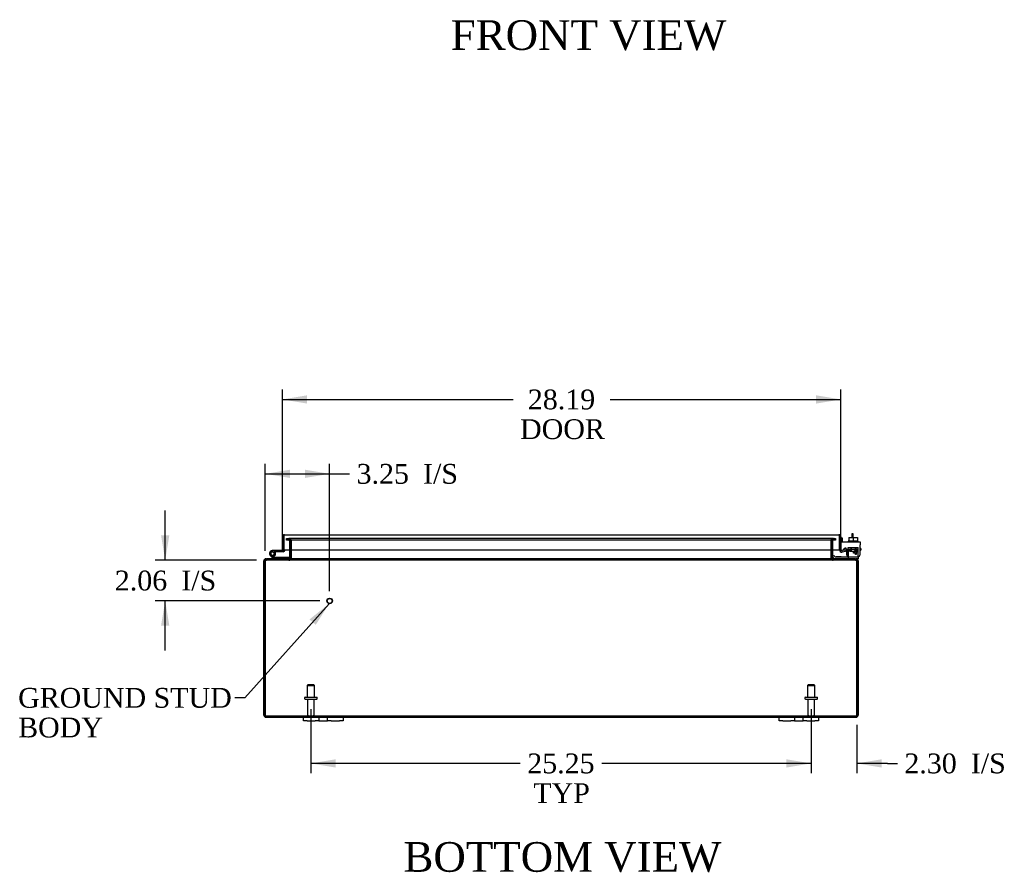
# Model space of a CAD drawing. Header units: inches. Extents: x 20 to 235, y 7 to 158.
# Tile 2 of 8: x 58 to 107, y 7 to 50. Entities that reach past the tile are written whole.
import ezdxf
from ezdxf.enums import TextEntityAlignment as Align

# ---------------------------------------------------------------- set-up
doc = ezdxf.new("R2010")
doc.units = ezdxf.units.IN
doc.header["$MEASUREMENT"] = 0
for name, color, linetype in [('COM40153-1', 7, 'CONTINUOUS'), ('COM40153-2', 7, 'CONTINUOUS'), ('COM42667', 7, 'CONTINUOUS'), ('COM42780', 7, 'CONTINUOUS'), ('COM70018', 7, 'CONTINUOUS'), ('COM71780-21', 7, 'CONTINUOUS'), ('DEFAULT', 7, 'CONTINUOUS'), ('FET07710', 7, 'CONTINUOUS'), ('HNG10620-32B', 7, 'CONTINUOUS'), ('HNG10620-32C', 7, 'CONTINUOUS'), ('HNG10620-32P', 7, 'CONTINUOUS'), ('SCC19011', 7, 'CONTINUOUS'), ('STD21878', 7, 'CONTINUOUS'), ('STD26094', 7, 'CONTINUOUS'), ('WAF25035', 7, 'CONTINUOUS')]:
    doc.layers.add(name, color=color, linetype=linetype)
doc.styles.add('SEACAD_TIMES_NEW_ROMAN', font='times.ttf')

# ---------------------------------------------------------------- blocks, each defined once
blk = doc.blocks.new('SEANNOT_GROUP1')
at = {"layer": 'DEFAULT', "linetype": 'Continuous'}
blk.add_hatch(color=136, dxfattribs=at).paths.add_polyline_path([(72.703, 19.844), (73.381, 20.914), (72.392, 20.122)])
at = {"layer": 'DEFAULT', "color": 136, "linetype": 'Continuous'}
blk.add_line((69.127, 16.16), (68.627, 16.16), dxfattribs=at)
blk.add_lwpolyline([(69.127, 16.16), (73.381, 20.914)], dxfattribs=at)
at = {"layer": 'DEFAULT', "color": 136, "linetype": 'Continuous', "style": 'SEACAD_TIMES_NEW_ROMAN'}
for s, p in [('GROUND STUD', (57.685, 16.66)), ('BODY', (57.685, 15.16))]:
    blk.add_text(s, height=1, dxfattribs=at).set_placement(p, align=Align.TOP_LEFT)
blk = doc.blocks.new('GDIMGGROUP4')
at = {"layer": 'DEFAULT', "linetype": 'Continuous'}
for points in [[(73.71, 12.639), (73.71, 13.056), (72.46, 12.848)], [(96.46, 12.639), (97.71, 12.848), (96.46, 13.056)]]:
    blk.add_hatch(color=136, dxfattribs=at).paths.add_polyline_path(points)
at = {"layer": 'DEFAULT', "color": 136, "linetype": 'Continuous'}
for p, q in [((72.46, 15.593), (72.46, 12.348)), ((97.71, 15.593), (97.71, 12.348)), ((83.028, 12.848), (72.46, 12.848)), ((97.71, 12.848), (87.141, 12.848))]:
    blk.add_line(p, q, dxfattribs=at)
at = {"layer": 'DEFAULT', "color": 136, "linetype": 'Continuous', "style": 'SEACAD_TIMES_NEW_ROMAN'}
for s, p in [('25.25', (83.378, 13.348)), ('TYP', (83.687, 11.848))]:
    blk.add_text(s, height=1, dxfattribs=at).set_placement(p, align=Align.TOP_LEFT)
blk = doc.blocks.new('GDIMGGROUP11')
at = {"layer": 'DEFAULT', "linetype": 'Continuous'}
for points in [[(72.272, 31.434), (71.022, 31.226), (72.272, 31.018)], [(97.96, 31.434), (97.96, 31.018), (99.21, 31.226)]]:
    blk.add_hatch(color=136, dxfattribs=at).paths.add_polyline_path(points)
at = {"layer": 'DEFAULT', "color": 136, "linetype": 'Continuous'}
for p, q in [((71.022, 24.099), (71.022, 31.726)), ((99.21, 24.127), (99.21, 31.726)), ((71.022, 31.226), (82.668, 31.226)), ((87.563, 31.226), (99.21, 31.226))]:
    blk.add_line(p, q, dxfattribs=at)
at = {"layer": 'DEFAULT', "color": 136, "linetype": 'Continuous', "style": 'SEACAD_TIMES_NEW_ROMAN'}
for s, p in [('28.19', (83.409, 31.726)), ('DOOR', (83.018, 30.226))]:
    blk.add_text(s, height=1, dxfattribs=at).set_placement(p, align=Align.TOP_LEFT)
blk = doc.blocks.new('GDIMGGROUP14')
at = {"layer": 'DEFAULT', "linetype": 'Continuous'}
for points in [[(96.46, 12.639), (97.71, 12.848), (96.46, 13.056)], [(101.263, 12.639), (101.263, 13.056), (100.013, 12.848)]]:
    blk.add_hatch(color=136, dxfattribs=at).paths.add_polyline_path(points)
at = {"layer": 'DEFAULT', "color": 136, "linetype": 'Continuous'}
for p, q in [((97.71, 15.593), (97.71, 12.348)), ((100.013, 14.792), (100.013, 12.348)), ((97.71, 12.848), (95.21, 12.848)), ((101.562, 12.848), (100.013, 12.848)), ((101.562, 12.848), (102.062, 12.848))]:
    blk.add_line(p, q, dxfattribs=at)
at = {"layer": 'DEFAULT', "color": 136, "linetype": 'Continuous', "style": 'SEACAD_TIMES_NEW_ROMAN'}
for s, p in [('I/S', (105.766, 13.348)), ('2.30', (102.412, 13.348))]:
    blk.add_text(s, height=1, dxfattribs=at).set_placement(p, align=Align.TOP_LEFT)
blk = doc.blocks.new('GDIMGGROUP16')
at = {"layer": 'DEFAULT', "linetype": 'Continuous'}
for points in [[(71.407, 27.678), (70.157, 27.47), (71.407, 27.261)], [(72.157, 27.678), (72.157, 27.261), (73.407, 27.47)]]:
    blk.add_hatch(color=136, dxfattribs=at).paths.add_polyline_path(points)
at = {"layer": 'DEFAULT', "color": 136, "linetype": 'Continuous'}
for p, q in [((70.157, 23.576), (70.157, 27.97)), ((73.407, 21.552), (73.407, 27.97)), ((70.157, 27.47), (73.917, 27.47)), ((73.917, 27.47), (74.417, 27.47))]:
    blk.add_line(p, q, dxfattribs=at)
at = {"layer": 'DEFAULT', "color": 136, "linetype": 'Continuous', "style": 'SEACAD_TIMES_NEW_ROMAN'}
for s, p in [('3.25', (74.767, 27.97)), ('I/S', (78.121, 27.97))]:
    blk.add_text(s, height=1, dxfattribs=at).set_placement(p, align=Align.TOP_LEFT)
blk = doc.blocks.new('GDIMGGROUP17')
at = {"layer": 'DEFAULT', "linetype": 'Continuous'}
for points in [[(64.899, 24.362), (65.107, 23.112), (65.315, 24.362)], [(64.899, 19.802), (65.315, 19.802), (65.107, 21.052)]]:
    blk.add_hatch(color=136, dxfattribs=at).paths.add_polyline_path(points)
at = {"layer": 'DEFAULT', "color": 136, "linetype": 'Continuous'}
for p, q in [((65.107, 23.112), (65.107, 25.612)), ((69.718, 23.112), (64.607, 23.112)), ((72.907, 21.052), (64.607, 21.052)), ((65.107, 18.552), (65.107, 21.052))]:
    blk.add_line(p, q, dxfattribs=at)
at = {"layer": 'DEFAULT', "color": 136, "linetype": 'Continuous', "style": 'SEACAD_TIMES_NEW_ROMAN'}
for s, p in [('2.06', (62.565, 22.582)), ('I/S', (65.919, 22.582))]:
    blk.add_text(s, height=1, dxfattribs=at).set_placement(p, align=Align.TOP_LEFT)

msp = doc.modelspace()

# ---------------------------------------------------------------- linework, layer by layer
at = {"layer": 'COM40153-1', "color": 7}
for p, q in [((99.763, 24.434), (99.763, 24.256)), ((99.835, 24.434), (99.763, 24.434)), ((99.835, 24.256), (99.835, 24.434))]:
    msp.add_line(p, q, dxfattribs=at)
at = {"layer": 'COM40153-2', "color": 7}
for p, q in [((99.282, 24.222), (99.21, 24.222)), ((99.282, 24.03), (99.282, 24.222)), ((99.494, 23.622), (99.336, 23.622)), ((99.486, 23.694), (99.382, 23.694)), ((100.21, 23.694), (100.18, 23.694)), ((100.18, 23.622), (100.21, 23.622)), ((100.21, 23.694), (100.21, 23.622))]:
    msp.add_line(p, q, dxfattribs=at)
msp.add_arc((99.318, 23.73), 0.108, 180, 186.8545, dxfattribs=at)
at = {"layer": 'COM42667', "color": 7}
for p, q in [((99.21, 24.03), (100.18, 24.03)), ((99.21, 23.887), (99.21, 24.03)), ((99.21, 23.887), (99.21, 23.631)), ((100.18, 24.03), (100.18, 23.887)), ((100.18, 23.404), (100.18, 23.887)), ((99.325, 23.605), (99.384, 23.696)), ((99.494, 23.664), (99.494, 23.404)), ((99.844, 23.493), (99.959, 23.654)), ((99.844, 23.464), (99.844, 23.493)), ((99.953, 23.464), (99.844, 23.464)), ((99.953, 23.605), (99.874, 23.493)), ((99.874, 23.493), (99.953, 23.493)), ((99.953, 23.493), (99.953, 23.605)), ((99.953, 23.404), (99.953, 23.464)), ((99.984, 23.404), (99.953, 23.404)), ((99.959, 23.654), (99.984, 23.654)), ((99.984, 23.654), (99.984, 23.493)), ((99.984, 23.493), (100.017, 23.493)), ((100.017, 23.464), (99.984, 23.464)), ((99.984, 23.464), (99.984, 23.404)), ((100.017, 23.493), (100.017, 23.464))]:
    msp.add_line(p, q, dxfattribs=at)
for centre, radius, start, end in [((99.27, 23.631), 0.06, 180, 202.199), ((99.434, 23.664), 0.06, 0, 147.1545), ((99.619, 23.404), 0.125, 180, 270), ((100.055, 23.404), 0.125, 270, 0)]:
    msp.add_arc(centre, radius, start, end, dxfattribs=at)
at = {"layer": 'COM42780', "color": 7}
for p, q in [((99.581, 23.756), (100.081, 23.756)), ((99.581, 23.67), (99.581, 23.756)), ((99.581, 23.616), (99.581, 23.67)), ((99.581, 23.67), (99.581, 23.2)), ((99.581, 23.661), (100.081, 23.661)), ((99.636, 23.661), (99.636, 23.566)), ((99.636, 23.566), (100.026, 23.566)), ((99.706, 23.756), (99.706, 23.566)), ((99.725, 23.756), (99.725, 23.566)), ((99.938, 23.566), (99.938, 23.756)), ((99.956, 23.756), (99.956, 23.566)), ((100.026, 23.566), (100.026, 23.661)), ((100.081, 23.616), (100.081, 23.756)), ((100.081, 23.327), (100.081, 23.616)), ((98.782, 23.277), (98.849, 23.344)), ((98.782, 23.277), (98.832, 23.226)), ((98.849, 23.344), (98.899, 23.293)), ((98.933, 23.279), (99.831, 23.279)), ((98.967, 23.278), (98.967, 23.279)), ((99.026, 23.278), (98.967, 23.278)), ((99.026, 23.278), (99.026, 23.279)), ((99.055, 23.278), (99.026, 23.278)), ((99.055, 23.278), (99.055, 23.279)), ((99.217, 23.278), (99.055, 23.278)), ((99.167, 23.278), (99.167, 23.279)), ((99.217, 23.278), (99.217, 23.279)), ((99.831, 23.279), (100.081, 23.279)), ((100.081, 23.184), (99.977, 23.184)), ((100.081, 23.282), (100.081, 23.327)), ((100.081, 23.279), (100.081, 23.282)), ((100.081, 23.279), (100.081, 23.184))]:
    msp.add_line(p, q, dxfattribs=at)
for radius in [0.143, 0.048]:
    msp.add_arc((98.933, 23.327), radius, 225, 270, dxfattribs=at)
msp.add_ellipse((99.331, 24.285), major_axis=(0, -14.322), ratio=0.017455, start_param=1.503851, end_param=1.524085, dxfattribs=at)
for points, knots in [([(99.573, 23.279), (99.574, 23.279), (99.576, 23.281), (99.577, 23.284), (99.578, 23.285), (99.578, 23.287)], [0, 0, 0, 0, 0.25, 0.25, 0.3597521, 0.3597521, 0.3597521, 0.3597521]), ([(99.581, 23.2), (99.581, 23.195), (99.581, 23.191), (99.578, 23.186), (99.576, 23.184), (99.573, 23.184)], [0, 0, 0, 0, 0.5, 0.5, 1, 1, 1, 1]), ([(99.578, 23.287), (99.578, 23.287), (99.578, 23.287), (99.579, 23.289), (99.579, 23.291), (99.58, 23.297), (99.58, 23.303), (99.581, 23.314), (99.581, 23.32), (99.581, 23.327)], [0.3597521, 0.3597521, 0.3597521, 0.3597521, 0.375, 0.375, 0.5, 0.5, 0.75, 0.75, 1, 1, 1, 1])]:
    msp.add_open_spline(points, degree=3, knots=knots, dxfattribs=at)
at = {"layer": 'COM70018', "color": 7}
for p, q in [((71.23, 24.197), (71.306, 24.197)), ((71.23, 24.125), (71.23, 24.197)), ((71.306, 24.125), (71.23, 24.125)), ((71.306, 24.197), (71.313, 24.197)), ((71.306, 24.125), (71.313, 24.125)), ((71.313, 24.197), (71.358, 24.197)), ((71.313, 24.197), (71.313, 24.125)), ((71.358, 24.125), (71.313, 24.125)), ((71.352, 24.125), (71.352, 24.197)), ((98.811, 24.197), (71.358, 24.197)), ((98.811, 24.125), (71.358, 24.125)), ((71.37, 24.125), (71.37, 24.197)), ((71.388, 24.089), (71.46, 24.089)), ((71.388, 24.089), (71.388, 23.627)), ((71.46, 24.089), (71.46, 23.627)), ((71.473, 23.627), (71.473, 24.089)), ((98.696, 24.089), (98.696, 23.627)), ((98.782, 24.089), (98.71, 24.089)), ((98.71, 24.089), (98.71, 23.627)), ((98.782, 24.089), (98.782, 23.627)), ((98.8, 24.125), (98.8, 24.197)), ((98.811, 24.197), (98.856, 24.197)), ((98.856, 24.125), (98.811, 24.125)), ((98.818, 24.197), (98.818, 24.125)), ((98.863, 24.197), (98.856, 24.197)), ((98.856, 24.125), (98.856, 24.197)), ((98.863, 24.125), (98.856, 24.125)), ((98.863, 24.197), (98.94, 24.197)), ((98.94, 24.125), (98.863, 24.125)), ((98.94, 24.197), (98.94, 24.125)), ((71.388, 23.627), (71.388, 23.22)), ((71.46, 23.627), (71.46, 23.22)), ((71.473, 23.22), (71.473, 23.627)), ((98.696, 23.627), (98.696, 23.22)), ((98.71, 23.627), (98.71, 23.22)), ((98.782, 23.627), (98.782, 23.22)), ((70.085, 15.292), (70.085, 23.076)), ((70.157, 23.076), (70.085, 23.076)), ((70.157, 15.292), (70.157, 23.076)), ((70.157, 23.076), (70.157, 15.292)), ((70.193, 23.16), (70.193, 23.184)), ((70.193, 23.184), (70.217, 23.184)), ((70.193, 23.112), (70.193, 23.16)), ((70.193, 23.112), (70.217, 23.112)), ((70.217, 23.184), (70.217, 23.112)), ((70.217, 23.184), (70.218, 23.184)), ((70.217, 23.112), (70.218, 23.112)), ((70.218, 23.112), (70.218, 23.184)), ((99.951, 23.184), (70.218, 23.184)), ((99.951, 23.112), (70.218, 23.112)), ((70.235, 23.184), (70.235, 23.112)), ((71.352, 23.184), (71.352, 23.112)), ((71.37, 23.184), (71.37, 23.112)), ((71.388, 23.22), (71.46, 23.22)), ((98.782, 23.22), (98.71, 23.22)), ((98.8, 23.184), (98.8, 23.112)), ((98.818, 23.112), (98.818, 23.184)), ((99.934, 23.184), (99.934, 23.112)), ((99.951, 23.112), (99.951, 23.184)), ((99.951, 23.184), (99.952, 23.184)), ((99.951, 23.112), (99.952, 23.112)), ((99.952, 23.184), (99.952, 23.112)), ((99.952, 23.184), (99.977, 23.184)), ((99.952, 23.112), (99.977, 23.112)), ((99.977, 23.16), (99.977, 23.184)), ((99.977, 23.112), (99.977, 23.16)), ((100.013, 23.076), (100.085, 23.076)), ((100.013, 23.076), (100.013, 15.292)), ((100.013, 15.292), (100.013, 23.076)), ((100.085, 23.076), (100.085, 15.292)), ((70.157, 15.191), (70.157, 15.292)), ((70.157, 15.292), (70.157, 15.191)), ((70.193, 15.256), (99.977, 15.256)), ((70.193, 15.256), (70.193, 15.184)), ((70.193, 15.184), (72.085, 15.184)), ((74.085, 15.184), (96.085, 15.184)), ((98.085, 15.184), (99.977, 15.184)), ((99.977, 15.256), (99.977, 15.184)), ((100.013, 15.191), (100.013, 15.292)), ((100.013, 15.292), (100.013, 15.191))]:
    msp.add_line(p, q, dxfattribs=at)
for centre, radius, start, end in [((71.352, 24.089), 0.108, 0, 90), ((71.352, 24.089), 0.036, 0, 90), ((71.367, 24.092), 0.106, 358.8074, 88.6926), ((98.802, 24.092), 0.106, 91.3077, 181.1923), ((98.818, 24.089), 0.108, 90, 180), ((98.818, 24.089), 0.036, 90, 180), ((70.193, 23.076), 0.108, 90, 180), ((70.193, 23.076), 0.036, 141.2767, 180), ((70.193, 23.076), 0.036, 90, 141.2767), ((71.352, 23.22), 0.036, 270, 0), ((71.352, 23.22), 0.108, 270, 349.6016), ((71.367, 23.218), 0.106, 271.3077, 1.1923), ((71.352, 23.22), 0.108, 349.6016, 360), ((98.802, 23.218), 0.106, 178.8074, 268.6926), ((98.818, 23.22), 0.108, 180, 190.3994), ((98.818, 23.22), 0.108, 190.3994, 270), ((98.818, 23.22), 0.036, 180, 270), ((99.977, 23.076), 0.108, 0, 90), ((99.977, 23.076), 0.036, 38.7233, 90), ((99.977, 23.076), 0.036, 0, 38.7233), ((70.193, 15.292), 0.108, 180, 250.5288), ((70.193, 15.292), 0.036, 180, 270), ((70.193, 15.292), 0.108, 250.5288, 270), ((99.977, 15.292), 0.036, 270, 0), ((99.977, 15.292), 0.108, 270, 289.4712), ((99.977, 15.292), 0.108, 289.4712, 0)]:
    msp.add_arc(centre, radius, start, end, dxfattribs=at)
for centre, major_axis, start_param, end_param in [((70.193, 15.292), (0, 0.036), 1.570796, 3.141593), ((70.193, 15.292), (0, 0.108), 2.801756, 3.141593), ((99.977, 15.292), (0, 0.036), 3.141593, 4.712389), ((99.977, 15.292), (0, 0.108), 3.141593, 3.48143)]:
    msp.add_ellipse(centre, major_axis=major_axis, ratio=0.997813, start_param=start_param, end_param=end_param, dxfattribs=at)
for points, knots in [([(71.473, 24.089), (71.473, 24.091), (71.473, 24.093), (71.471, 24.097), (71.47, 24.098), (71.466, 24.103), (71.462, 24.106), (71.454, 24.11), (71.45, 24.112), (71.44, 24.116), (71.436, 24.117), (71.421, 24.121), (71.411, 24.123), (71.39, 24.125), (71.38, 24.125), (71.37, 24.125)], [0, 0, 0, 0, 0.0625, 0.0625, 0.125, 0.125, 0.25, 0.25, 0.375, 0.375, 0.5, 0.5, 0.75, 0.75, 1, 1, 1, 1]), ([(98.8, 24.125), (98.789, 24.125), (98.779, 24.125), (98.758, 24.123), (98.748, 24.121), (98.734, 24.117), (98.729, 24.116), (98.72, 24.112), (98.715, 24.11), (98.707, 24.106), (98.703, 24.103), (98.699, 24.098), (98.698, 24.097), (98.697, 24.093), (98.696, 24.091), (98.696, 24.089)], [0, 0, 0, 0, 0.25, 0.25, 0.5, 0.5, 0.625, 0.625, 0.75, 0.75, 0.875, 0.875, 0.9375, 0.9375, 1, 1, 1, 1]), ([(70.157, 23.076), (70.162, 23.091), (70.167, 23.105), (70.177, 23.131), (70.182, 23.143), (70.193, 23.163), (70.198, 23.171), (70.208, 23.182), (70.213, 23.184), (70.218, 23.184)], [0, 0, 0, 0, 0.25, 0.25, 0.5, 0.5, 0.75, 0.75, 1, 1, 1, 1]), ([(70.157, 23.076), (70.167, 23.086), (70.177, 23.095), (70.198, 23.109), (70.208, 23.112), (70.218, 23.112)], [0, 0, 0, 0, 0.5, 0.5, 1, 1, 1, 1]), ([(71.37, 23.184), (71.38, 23.184), (71.39, 23.185), (71.411, 23.187), (71.421, 23.189), (71.436, 23.193), (71.44, 23.194), (71.45, 23.197), (71.454, 23.199), (71.462, 23.204), (71.466, 23.207), (71.47, 23.211), (71.471, 23.213), (71.473, 23.217), (71.473, 23.219), (71.473, 23.22)], [0, 0, 0, 0, 0.25, 0.25, 0.5, 0.5, 0.625, 0.625, 0.75, 0.75, 0.875, 0.875, 0.9375, 0.9375, 1, 1, 1, 1]), ([(98.696, 23.22), (98.696, 23.219), (98.697, 23.217), (98.698, 23.213), (98.699, 23.211), (98.703, 23.207), (98.707, 23.204), (98.715, 23.199), (98.72, 23.197), (98.729, 23.194), (98.734, 23.193), (98.748, 23.189), (98.758, 23.187), (98.779, 23.185), (98.789, 23.184), (98.8, 23.184)], [0, 0, 0, 0, 0.0625, 0.0625, 0.125, 0.125, 0.25, 0.25, 0.375, 0.375, 0.5, 0.5, 0.75, 0.75, 1, 1, 1, 1]), ([(99.951, 23.184), (99.956, 23.184), (99.961, 23.182), (99.971, 23.171), (99.977, 23.163), (99.987, 23.143), (99.992, 23.131), (100.002, 23.105), (100.007, 23.091), (100.013, 23.076)], [0, 0, 0, 0, 0.25, 0.25, 0.5, 0.5, 0.75, 0.75, 1, 1, 1, 1]), ([(99.951, 23.112), (99.961, 23.112), (99.971, 23.109), (99.992, 23.095), (100.002, 23.086), (100.013, 23.076)], [0, 0, 0, 0, 0.5, 0.5, 1, 1, 1, 1])]:
    msp.add_open_spline(points, degree=3, knots=knots, dxfattribs=at)
at = {"layer": 'COM71780-21', "color": 7}
for p, q in [((71.094, 24.388), (71.094, 24.286)), ((71.094, 24.286), (71.094, 24.388)), ((71.13, 24.394), (99.102, 24.394)), ((99.138, 24.286), (99.138, 24.388)), ((99.138, 24.388), (99.138, 24.286)), ((71.022, 23.599), (71.022, 24.286)), ((71.094, 23.599), (71.094, 24.286)), ((71.094, 24.286), (71.094, 23.627)), ((99.138, 23.627), (99.138, 24.286)), ((99.138, 24.286), (99.138, 23.627)), ((99.21, 24.286), (99.21, 23.627)), ((71.022, 23.599), (71.094, 23.599)), ((71.094, 23.627), (99.138, 23.627)), ((99.21, 23.627), (99.138, 23.627)), ((99.222, 23.6), (99.176, 23.545)), ((99.422, 23.622), (99.252, 23.592)), ((99.252, 23.592), (99.264, 23.521)), ((99.434, 23.551), (99.264, 23.521)), ((99.434, 23.551), (99.422, 23.622))]:
    msp.add_line(p, q, dxfattribs=at)
for centre, radius, start, end in [((71.13, 24.286), 0.108, 109.4712, 180), ((71.13, 24.286), 0.108, 90, 109.4712), ((99.102, 24.286), 0.108, 70.5288, 90), ((99.102, 24.286), 0.108, 0, 70.5288), ((99.246, 23.627), 0.108, 180, 230), ((99.246, 23.627), 0.108, 230.0001, 279.9999), ((99.246, 23.627), 0.036, 180, 230), ((99.246, 23.627), 0.036, 230, 280)]:
    msp.add_arc(centre, radius, start, end, dxfattribs=at)
for centre, start_param, end_param in [((71.13, 24.286), 3.141593, 3.48143), ((99.102, 24.286), 2.801756, 3.141593)]:
    msp.add_ellipse(centre, major_axis=(0, -0.108), ratio=0.997813, start_param=start_param, end_param=end_param, dxfattribs=at)
at = {"layer": 'FET07710', "color": 7}
for p, q in [((72.085, 14.997), (72.085, 15.184)), ((72.085, 15.184), (72.272, 15.184)), ((72.272, 14.997), (72.085, 14.997)), ((72.272, 15.184), (72.679, 15.184)), ((72.272, 14.997), (72.679, 14.997)), ((72.679, 15.184), (72.866, 15.184)), ((72.866, 14.997), (72.679, 14.997)), ((72.866, 15.184), (73.084, 15.184)), ((72.866, 15.184), (72.866, 14.997)), ((72.866, 14.997), (73.084, 14.997)), ((73.084, 15.184), (73.085, 15.184)), ((73.084, 14.997), (73.085, 14.997)), ((73.085, 15.184), (73.303, 15.184)), ((73.085, 14.997), (73.303, 14.997)), ((73.303, 14.997), (73.303, 15.184)), ((73.303, 15.184), (73.49, 15.184)), ((73.49, 14.997), (73.303, 14.997)), ((73.49, 15.184), (73.897, 15.184)), ((73.49, 14.997), (73.897, 14.997)), ((73.897, 15.184), (74.085, 15.184)), ((74.085, 14.997), (73.897, 14.997)), ((74.085, 15.184), (74.085, 14.997)), ((96.085, 14.997), (96.085, 15.184)), ((96.085, 15.184), (96.272, 15.184)), ((96.272, 14.997), (96.085, 14.997)), ((96.272, 15.184), (96.679, 15.184)), ((96.272, 14.997), (96.679, 14.997)), ((96.679, 15.184), (96.866, 15.184)), ((96.866, 14.997), (96.679, 14.997)), ((96.866, 15.184), (97.084, 15.184)), ((96.866, 15.184), (96.866, 14.997)), ((96.866, 14.997), (97.084, 14.997)), ((97.084, 15.184), (97.085, 15.184)), ((97.084, 14.997), (97.085, 14.997)), ((97.085, 15.184), (97.303, 15.184)), ((97.085, 14.997), (97.303, 14.997)), ((97.303, 14.997), (97.303, 15.184)), ((97.303, 15.184), (97.49, 15.184)), ((97.49, 14.997), (97.303, 14.997)), ((97.49, 15.184), (97.897, 15.184)), ((97.49, 14.997), (97.897, 14.997)), ((97.897, 15.184), (98.085, 15.184)), ((98.085, 14.997), (97.897, 14.997)), ((98.085, 15.184), (98.085, 14.997))]:
    msp.add_line(p, q, dxfattribs=at)
at = {"layer": 'HNG10620-32B', "color": 7}
for p, q in [((70.584, 23.253), (70.457, 23.379)), ((70.569, 23.299), (70.551, 23.356)), ((70.541, 23.21), (70.415, 23.337)), ((71.34, 23.244), (70.604, 23.244)), ((71.34, 23.184), (71.34, 23.244))]:
    msp.add_line(p, q, dxfattribs=at)
for centre, radius, start, end in [((70.524, 23.446), 0.154, 287.1819, 225), ((70.524, 23.446), 0.0938, 287.1819, 225), ((70.604, 23.273), 0.089, 225, 270), ((70.604, 23.273), 0.029, 225, 270)]:
    msp.add_arc(centre, radius, start, end, dxfattribs=at)
at = {"layer": 'HNG10620-32C', "color": 7}
for p, q in [((71.094, 24.079), (71.094, 24.079)), ((70.677, 23.599), (70.524, 23.599)), ((70.677, 23.539), (70.645, 23.539)), ((71.022, 23.599), (70.677, 23.599)), ((70.677, 23.599), (70.677, 23.539)), ((71.065, 23.539), (70.677, 23.539))]:
    msp.add_line(p, q, dxfattribs=at)
for centre, radius, start, end in [((71.065, 23.628), 0.089, 270, 0), ((70.524, 23.446), 0.154, 277.4281, 287.1819)]:
    msp.add_arc(centre, radius, start, end, dxfattribs=at)
at = {"layer": 'HNG10620-32P', "color": 7}
msp.add_circle((70.524, 23.446), 0.0938, dxfattribs=at)
at = {"layer": 'SCC19011', "color": 7}
for p, q in [((99.616, 24.256), (99.616, 24.075)), ((99.616, 24.256), (99.831, 24.256)), ((99.831, 24.256), (99.831, 24.075)), ((99.831, 24.256), (100.046, 24.256)), ((100.046, 24.256), (100.046, 24.075))]:
    msp.add_line(p, q, dxfattribs=at)
at = {"layer": 'STD21878', "color": 7}
for radius in [0.141, 0.125]:
    msp.add_circle((73.407, 21.052), radius, dxfattribs=at)
at = {"layer": 'STD26094', "color": 7}
for p, q in [((72.31, 16.818), (72.272, 16.781)), ((72.272, 16.781), (72.647, 16.781)), ((72.272, 16.781), (72.272, 16.193)), ((72.61, 16.818), (72.31, 16.818)), ((72.647, 16.781), (72.61, 16.818)), ((72.647, 16.193), (72.647, 16.781)), ((97.56, 16.818), (97.522, 16.781)), ((97.522, 16.781), (97.897, 16.781)), ((97.522, 16.781), (97.522, 16.193)), ((97.86, 16.818), (97.56, 16.818)), ((97.897, 16.781), (97.86, 16.818)), ((97.897, 16.193), (97.897, 16.781)), ((72.135, 16.163), (72.135, 16.123)), ((72.165, 16.193), (72.755, 16.193)), ((72.165, 16.093), (72.755, 16.093)), ((72.295, 16.093), (72.295, 15.316)), ((72.625, 15.316), (72.625, 16.093)), ((72.785, 16.123), (72.785, 16.163)), ((97.385, 16.163), (97.385, 16.123)), ((97.415, 16.193), (98.005, 16.193)), ((97.415, 16.093), (98.005, 16.093)), ((97.545, 16.093), (97.545, 15.316)), ((97.875, 15.316), (97.875, 16.093)), ((98.035, 16.123), (98.035, 16.163))]:
    msp.add_line(p, q, dxfattribs=at)
for centre, radius, start, end in [((72.165, 16.163), 0.03, 90, 180), ((72.165, 16.123), 0.03, 180, 270), ((72.755, 16.163), 0.03, 0, 90), ((72.755, 16.123), 0.03, 270, 0), ((97.415, 16.163), 0.03, 90, 180), ((97.415, 16.123), 0.03, 180, 270), ((98.005, 16.163), 0.03, 0, 90), ((98.005, 16.123), 0.03, 270, 0), ((72.355, 15.316), 0.06, 180, 270), ((72.565, 15.316), 0.06, 270, 0), ((97.605, 15.316), 0.06, 180, 270), ((97.815, 15.316), 0.06, 270, 0)]:
    msp.add_arc(centre, radius, start, end, dxfattribs=at)
at = {"layer": 'WAF25035', "color": 7}
for p, q in [((100.081, 24.075), (99.581, 24.075)), ((99.581, 24.075), (99.581, 24.03)), ((100.081, 24.03), (100.081, 24.075))]:
    msp.add_line(p, q, dxfattribs=at)

# ---------------------------------------------------------------- block references
at = {"layer": 'DEFAULT', "color": 7}
for name in ['GDIMGGROUP11', 'GDIMGGROUP16', 'GDIMGGROUP17', 'SEANNOT_GROUP1', 'GDIMGGROUP4', 'GDIMGGROUP14']:
    msp.add_blockref(name, (0, 0), dxfattribs=at)

# ---------------------------------------------------------------- texts
at = {"layer": 'DEFAULT', "color": 7, "style": 'SEACAD_TIMES_NEW_ROMAN'}
for s, p in [('FRONT VIEW', (79.518, 50.375)), ('BOTTOM VIEW', (77.132, 8.876))]:
    msp.add_text(s, height=1.5, dxfattribs=at).set_placement(p, align=Align.TOP_LEFT)

doc.saveas('drawing.dxf')
